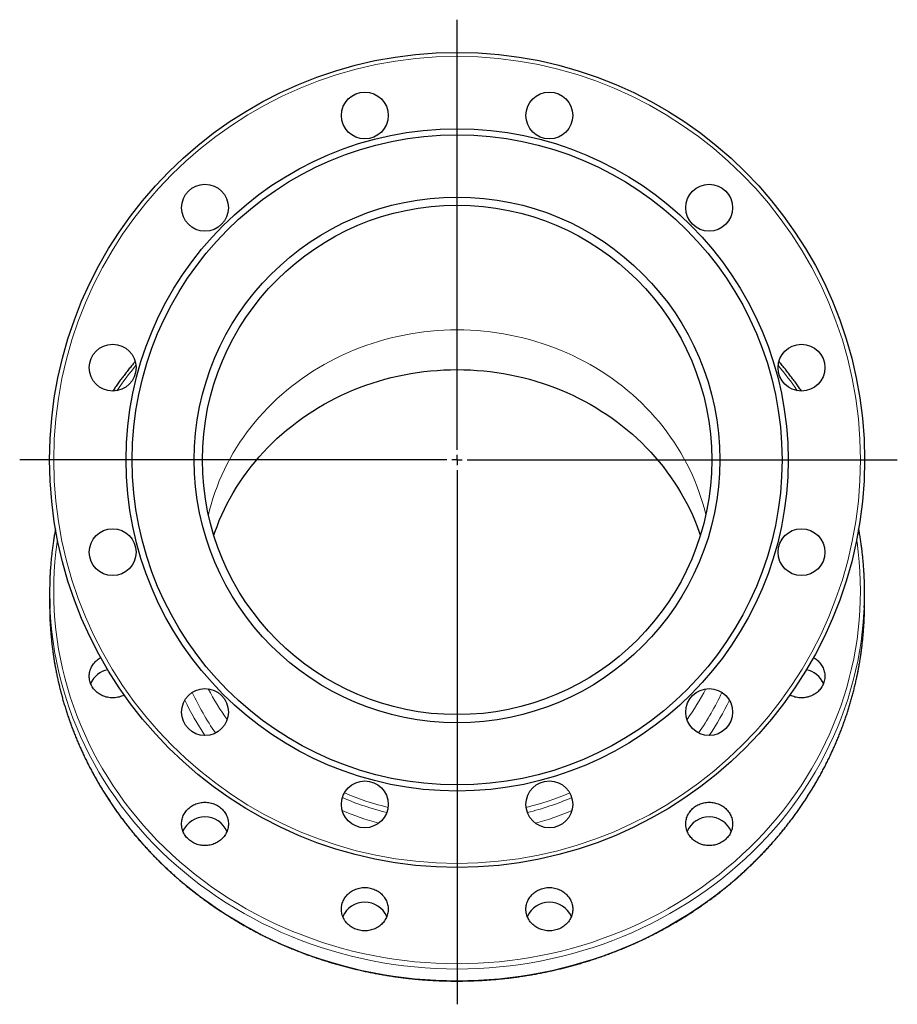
# Model space of a CAD drawing. Header units: millimetres. Extents: x 177 to 1250, y 83 to 1115.
# Tile 4 of 4: x 819 to 1250, y 632 to 1115. Entities that reach past the tile are written whole.
import ezdxf

# ---------------------------------------------------------------- set-up
doc = ezdxf.new("R2010")
doc.units = ezdxf.units.MM
doc.layers.add('FORMAT', color=7, linetype='Continuous')

# ---------------------------------------------------------------- blocks, each defined once
blk = doc.blocks.new('SW_CENTERMARKSYMBOL_0')
at = {"layer": 'FORMAT', "color": 0}
for p, q in [((0, 5), (0, 216.03)), ((-5, 0), (-214.68, 0)), ((0, 0), (-2.5, 0)), ((0, 0), (0, 2.5)), ((0, 0), (0, -2.5)), ((0, 0), (2.5, 0)), ((5, 0), (216.09, 0)), ((0, -5), (0, -267.14))]:
    blk.add_line(p, q, dxfattribs=at)

msp = doc.modelspace()

# ---------------------------------------------------------------- linework, layer by layer
at = {"color": 7, "linetype": 'Continuous', "lineweight": 25}
for p, q in [((834.11, 833.88), (834.11, 828.14)), ((1234.11, 828.14), (1234.11, 833.88))]:
    msp.add_line(p, q, dxfattribs=at)
at = {"color": 8, "linetype": 'Continuous', "lineweight": 18}
for p, q in [((919.67, 781.95), (920.33, 780.94)), ((1147.89, 780.94), (1148.54, 781.95))]:
    msp.add_line(p, q, dxfattribs=at)
at = {"color": 8, "linetype": 'Continuous', "lineweight": 18, "flags": 128}
for points in [[(912.03, 872.08), (912.56, 874.21), (913.36, 877.14), (914.25, 880.05), (915.22, 882.94), (916.28, 885.8), (917.41, 888.64), (918.62, 891.45), (919.91, 894.23), (921.28, 896.97), (922.73, 899.68), (924.25, 902.36), (925.85, 905), (927.53, 907.6), (929.27, 910.15), (931.09, 912.67), (932.98, 915.14), (934.94, 917.56), (936.96, 919.93), (939.05, 922.26), (941.21, 924.53), (943.43, 926.75), (945.72, 928.92), (948.06, 931.03), (950.46, 933.08), (952.92, 935.07), (955.44, 937), (958.01, 938.88), (960.63, 940.68), (963.3, 942.43), (966.03, 944.11), (968.79, 945.72), (971.61, 947.27), (974.46, 948.75), (977.36, 950.15), (980.29, 951.49), (983.26, 952.76), (986.27, 953.95), (989.31, 955.07), (992.38, 956.12), (995.48, 957.09), (998.6, 957.98), (1001.75, 958.81), (1004.92, 959.55), (1008.12, 960.22), (1011.33, 960.81), (1014.55, 961.32), (1017.79, 961.75), (1021.04, 962.11), (1024.3, 962.38), (1027.56, 962.58), (1030.83, 962.7), (1034.11, 962.74), (1037.38, 962.7), (1040.65, 962.58), (1043.91, 962.38), (1047.17, 962.11), (1050.42, 961.75), (1053.66, 961.32), (1056.89, 960.81), (1060.09, 960.22), (1063.29, 959.55), (1066.46, 958.81), (1069.61, 957.98), (1072.73, 957.09), (1075.83, 956.12), (1078.9, 955.07), (1081.94, 953.95), (1084.95, 952.76), (1087.92, 951.49), (1090.85, 950.15), (1093.75, 948.75), (1096.61, 947.27), (1099.42, 945.72), (1102.19, 944.11), (1104.91, 942.43), (1107.58, 940.68), (1110.2, 938.88), (1112.77, 937), (1115.29, 935.07), (1117.75, 933.08), (1120.15, 931.03), (1122.49, 928.92), (1124.78, 926.75), (1127, 924.53), (1129.16, 922.26), (1131.25, 919.93), (1133.27, 917.56), (1135.23, 915.14), (1137.12, 912.67), (1138.94, 910.15), (1140.69, 907.6), (1142.36, 905), (1143.96, 902.36), (1145.48, 899.68), (1146.93, 896.97), (1148.3, 894.23), (1149.59, 891.45), (1150.8, 888.64), (1151.94, 885.8), (1152.99, 882.94), (1153.96, 880.05), (1154.85, 877.14), (1155.65, 874.21), (1156.18, 872.08)], [(837.98, 859.76), (837.8, 858.53), (837.19, 853.77), (836.72, 849), (836.38, 844.22), (836.17, 839.44), (836.11, 834.65), (836.17, 829.86), (836.38, 825.08), (836.72, 820.3), (837.19, 815.53), (837.8, 810.77), (838.54, 806.03), (839.42, 801.31), (840.43, 796.62), (841.58, 791.95), (842.85, 787.3), (844.26, 782.7), (845.8, 778.12), (847.46, 773.59), (849.26, 769.09), (851.18, 764.65), (853.22, 760.25), (855.39, 755.9), (857.69, 751.6), (860.1, 747.36), (862.63, 743.19), (865.28, 739.07), (868.05, 735.02), (870.93, 731.04), (873.92, 727.13), (877.02, 723.29), (880.23, 719.53), (883.55, 715.85), (886.96, 712.25), (890.48, 708.73), (894.1, 705.3), (897.81, 701.96), (901.62, 698.71), (905.51, 695.55), (909.5, 692.49), (913.57, 689.52), (917.72, 686.66), (921.96, 683.89), (926.27, 681.23), (930.65, 678.68), (935.11, 676.23), (939.63, 673.89), (944.22, 671.66), (948.86, 669.54), (953.57, 667.54), (958.33, 665.65), (963.15, 663.87), (968.01, 662.21), (972.92, 660.68), (977.87, 659.26), (982.86, 657.96), (987.88, 656.78), (992.94, 655.72), (998.02, 654.79), (1003.13, 653.97), (1008.26, 653.29), (1013.41, 652.72), (1018.57, 652.29), (1023.74, 651.97), (1028.92, 651.78), (1034.11, 651.72), (1039.29, 651.78), (1044.47, 651.97), (1049.64, 652.29), (1054.8, 652.72), (1059.95, 653.29), (1065.08, 653.97), (1070.19, 654.79), (1075.27, 655.72), (1080.33, 656.78), (1085.35, 657.96), (1090.34, 659.26), (1095.29, 660.68), (1100.2, 662.21), (1105.06, 663.87), (1109.88, 665.65), (1114.64, 667.54), (1119.35, 669.54), (1124, 671.66), (1128.58, 673.89), (1133.11, 676.23), (1137.56, 678.68), (1141.94, 681.23), (1146.25, 683.89), (1150.49, 686.66), (1154.64, 689.52), (1158.71, 692.49), (1162.7, 695.55), (1166.59, 698.71), (1170.4, 701.96), (1174.11, 705.3), (1177.73, 708.73), (1181.25, 712.25), (1184.67, 715.85), (1187.98, 719.53), (1191.19, 723.29), (1194.29, 727.13), (1197.28, 731.04), (1200.16, 735.02), (1202.93, 739.07), (1205.58, 743.19), (1208.11, 747.36), (1210.52, 751.6), (1212.82, 755.9), (1214.99, 760.25), (1217.03, 764.65), (1218.95, 769.09), (1220.75, 773.59), (1222.41, 778.12), (1223.95, 782.7), (1225.36, 787.3), (1226.63, 791.95), (1227.78, 796.62), (1228.79, 801.31), (1229.67, 806.03), (1230.41, 810.77), (1231.02, 815.53), (1231.5, 820.3), (1231.83, 825.08), (1232.04, 829.86), (1232.11, 834.65), (1232.04, 839.44), (1231.83, 844.22), (1231.5, 849), (1231.02, 853.77), (1230.41, 858.53), (1230.23, 859.76)], [(1233.95, 826.53), (1233.83, 824.21), (1233.49, 819.39), (1233.01, 814.57), (1232.39, 809.77), (1231.64, 804.98), (1230.76, 800.21), (1229.74, 795.47), (1228.58, 790.75), (1227.29, 786.06), (1225.87, 781.41), (1224.32, 776.79), (1222.63, 772.21), (1220.82, 767.67), (1218.88, 763.17), (1216.81, 758.73), (1214.62, 754.34), (1212.31, 750), (1209.87, 745.72), (1207.31, 741.5), (1204.63, 737.34), (1201.84, 733.25), (1198.93, 729.23), (1195.91, 725.28), (1192.78, 721.4), (1189.53, 717.6), (1186.19, 713.88), (1182.73, 710.25), (1179.18, 706.69), (1175.53, 703.23), (1171.78, 699.85), (1167.93, 696.57), (1164, 693.38), (1159.97, 690.29), (1155.86, 687.29), (1151.66, 684.4), (1147.39, 681.61), (1143.03, 678.92), (1138.61, 676.34), (1134.11, 673.86), (1129.54, 671.5), (1124.9, 669.25), (1120.21, 667.11), (1115.45, 665.08), (1110.64, 663.17), (1105.78, 661.38), (1100.87, 659.71), (1095.91, 658.15), (1090.91, 656.72), (1085.87, 655.41), (1080.79, 654.21), (1075.69, 653.15), (1070.55, 652.2), (1065.39, 651.38), (1060.21, 650.69), (1055.01, 650.12), (1049.8, 649.68), (1044.57, 649.36), (1039.34, 649.17), (1034.11, 649.11), (1028.87, 649.17), (1023.64, 649.36), (1018.41, 649.68), (1013.2, 650.12), (1008, 650.69), (1002.82, 651.38), (997.66, 652.2), (992.52, 653.15), (987.42, 654.21), (982.34, 655.41), (977.3, 656.72), (972.3, 658.15), (967.34, 659.71), (962.43, 661.38), (957.57, 663.17), (952.76, 665.08), (948, 667.11), (943.31, 669.25), (938.67, 671.5), (934.11, 673.86), (929.61, 676.34), (925.18, 678.92), (920.82, 681.61), (916.55, 684.4), (912.35, 687.29), (908.24, 690.29), (904.22, 693.38), (900.28, 696.57), (896.43, 699.85), (892.68, 703.23), (889.03, 706.69), (885.48, 710.25), (882.02, 713.88), (878.68, 717.6), (875.43, 721.4), (872.3, 725.28), (869.28, 729.23), (866.37, 733.25), (863.58, 737.34), (860.9, 741.5), (858.34, 745.72), (855.9, 750), (853.59, 754.34), (851.4, 758.73), (849.33, 763.17), (847.39, 767.67), (845.58, 772.21), (843.89, 776.79), (842.34, 781.41), (840.92, 786.06), (839.63, 790.75), (838.48, 795.47), (837.45, 800.21), (836.57, 804.98), (835.82, 809.77), (835.2, 814.57), (834.72, 819.39), (834.38, 824.21), (834.29, 826.05)], [(834.27, 820.55), (834.38, 818.47), (834.72, 813.65), (835.2, 808.83), (835.82, 804.03), (836.57, 799.24), (837.45, 794.47), (838.48, 789.73), (839.63, 785.01), (840.92, 780.32), (842.34, 775.67), (843.89, 771.05), (845.58, 766.47), (847.39, 761.93), (849.33, 757.43), (851.4, 752.99), (853.59, 748.6), (855.9, 744.26), (858.34, 739.98), (860.9, 735.76), (863.58, 731.6), (866.37, 727.51), (869.28, 723.49), (872.3, 719.54), (875.43, 715.66), (878.68, 711.86), (882.02, 708.14), (885.48, 704.51), (889.03, 700.95), (892.68, 697.49), (896.43, 694.11), (900.28, 690.83), (904.22, 687.64), (908.24, 684.55), (912.35, 681.55), (916.55, 678.66), (920.82, 675.87), (925.18, 673.18), (929.61, 670.6), (934.11, 668.12), (938.67, 665.76), (943.31, 663.51), (948, 661.37), (952.76, 659.34), (957.57, 657.43), (962.43, 655.64), (967.34, 653.97), (972.3, 652.41), (977.3, 650.98), (982.34, 649.66), (987.42, 648.47), (992.52, 647.41), (997.66, 646.46), (1002.82, 645.64), (1008, 644.95), (1013.2, 644.38), (1018.41, 643.94), (1023.64, 643.62), (1028.87, 643.43), (1034.11, 643.37)], [(1034.11, 643.37), (1039.34, 643.43), (1044.57, 643.62), (1049.8, 643.94), (1055.01, 644.38), (1060.21, 644.95), (1065.39, 645.64), (1070.55, 646.46), (1075.69, 647.41), (1080.79, 648.47), (1085.87, 649.66), (1090.91, 650.98), (1095.91, 652.41), (1100.87, 653.97), (1105.78, 655.64), (1110.64, 657.43), (1115.45, 659.34), (1120.21, 661.37), (1124.9, 663.51), (1129.54, 665.76), (1134.11, 668.12), (1138.61, 670.6), (1143.03, 673.18), (1147.39, 675.87), (1151.66, 678.66), (1155.86, 681.55), (1159.97, 684.55), (1164, 687.64), (1167.93, 690.83), (1171.78, 694.11), (1175.53, 697.49), (1179.18, 700.95), (1182.73, 704.51), (1186.19, 708.14), (1189.53, 711.86), (1192.78, 715.66), (1195.91, 719.54), (1198.93, 723.49), (1201.84, 727.51), (1204.63, 731.6), (1207.31, 735.76), (1209.87, 739.98), (1212.31, 744.26), (1214.62, 748.6), (1216.81, 752.99), (1218.88, 757.43), (1220.82, 761.93), (1222.63, 766.47), (1224.32, 771.05), (1225.87, 775.67), (1227.29, 780.32), (1228.58, 785.01), (1229.74, 789.73), (1230.76, 794.47), (1231.64, 799.24), (1232.39, 804.03), (1233.01, 808.83), (1233.49, 813.65), (1233.83, 818.47), (1233.95, 820.81)]]:
    msp.add_lwpolyline(points, dxfattribs=at)
at = {"color": 7, "linetype": 'Continuous', "lineweight": 25, "flags": 128}
for points in [[(914.71, 861.94), (915.22, 863.45), (916.28, 866.31), (917.41, 869.15), (918.62, 871.96), (919.91, 874.73), (921.28, 877.48), (922.73, 880.19), (924.25, 882.87), (925.85, 885.5), (927.53, 888.1), (929.27, 890.66), (931.09, 893.17), (932.98, 895.64), (934.94, 898.06), (936.96, 900.44), (939.05, 902.76), (941.21, 905.04), (943.43, 907.26), (945.72, 909.42), (948.06, 911.53), (950.46, 913.58), (952.92, 915.58), (955.44, 917.51), (958.01, 919.38), (960.63, 921.19), (963.3, 922.94), (966.03, 924.62), (968.79, 926.23), (971.61, 927.77), (974.46, 929.25), (977.36, 930.66), (980.29, 932), (983.26, 933.26), (986.27, 934.46), (989.31, 935.58), (992.38, 936.62), (995.48, 937.59), (998.6, 938.49), (1001.75, 939.31), (1004.92, 940.06), (1008.12, 940.72), (1011.33, 941.31), (1014.55, 941.83), (1017.79, 942.26), (1021.04, 942.61), (1024.3, 942.89), (1027.56, 943.09), (1030.83, 943.21), (1034.11, 943.25), (1037.38, 943.21), (1040.65, 943.09), (1043.91, 942.89), (1047.17, 942.61), (1050.42, 942.26), (1053.66, 941.83), (1056.89, 941.31), (1060.09, 940.72), (1063.29, 940.06), (1066.46, 939.31), (1069.61, 938.49), (1072.73, 937.59), (1075.83, 936.62), (1078.9, 935.58), (1081.94, 934.46), (1084.95, 933.26), (1087.92, 932), (1090.85, 930.66), (1093.75, 929.25), (1096.61, 927.77), (1099.42, 926.23), (1102.19, 924.62), (1104.91, 922.94), (1107.58, 921.19), (1110.2, 919.38), (1112.77, 917.51), (1115.29, 915.58), (1117.75, 913.58), (1120.15, 911.53), (1122.49, 909.42), (1124.78, 907.26), (1127, 905.04), (1129.16, 902.76), (1131.25, 900.44), (1133.27, 898.06), (1135.23, 895.64), (1137.12, 893.17), (1138.94, 890.66), (1140.69, 888.1), (1142.36, 885.5), (1143.96, 882.87), (1145.48, 880.19), (1146.93, 877.48), (1148.3, 874.73), (1149.59, 871.96), (1150.8, 869.15), (1151.94, 866.31), (1152.99, 863.45), (1153.5, 861.94)], [(834.11, 828.14), (834.17, 823.31), (834.27, 820.55)], [(1233.95, 820.81), (1234.04, 823.31), (1234.11, 828.14)], [(870.74, 783.56), (870.63, 783.51), (870.06, 783.23), (869.47, 782.99), (868.87, 782.78), (868.25, 782.6), (867.63, 782.45), (866.99, 782.33), (866.36, 782.25), (865.71, 782.2), (865.07, 782.18), (864.42, 782.2), (863.78, 782.25), (863.14, 782.33), (862.51, 782.45), (861.89, 782.6), (861.27, 782.78), (860.67, 782.99), (860.08, 783.23), (859.51, 783.51), (858.95, 783.81), (858.41, 784.14), (857.9, 784.5), (857.41, 784.88), (856.94, 785.29), (856.49, 785.73), (856.08, 786.18), (855.69, 786.66), (855.33, 787.15), (855, 787.67), (854.71, 788.19), (854.44, 788.74), (854.21, 789.3), (854.02, 789.86), (853.86, 790.44), (853.73, 791.02), (853.64, 791.62), (853.59, 792.21), (853.57, 792.8), (853.59, 793.4), (853.64, 793.99), (853.73, 794.58), (853.86, 795.17), (854.02, 795.75), (854.21, 796.31), (854.44, 796.87), (854.71, 797.41), (855, 797.94), (855.33, 798.46), (855.69, 798.95), (856.08, 799.43), (856.49, 799.88), (856.94, 800.32), (857.41, 800.73), (857.9, 801.11), (858.41, 801.47), (858.95, 801.8), (859.2, 801.94)], [(1209.01, 801.94), (1209.26, 801.8), (1209.8, 801.47), (1210.31, 801.11), (1210.81, 800.73), (1211.27, 800.32), (1211.72, 799.88), (1212.13, 799.43), (1212.52, 798.95), (1212.88, 798.46), (1213.21, 797.94), (1213.5, 797.41), (1213.77, 796.87), (1214, 796.31), (1214.19, 795.75), (1214.35, 795.17), (1214.48, 794.58), (1214.57, 793.99), (1214.62, 793.4), (1214.64, 792.8), (1214.62, 792.21), (1214.57, 791.62), (1214.48, 791.02), (1214.35, 790.44), (1214.19, 789.86), (1214, 789.3), (1213.77, 788.74), (1213.5, 788.19), (1213.21, 787.67), (1212.88, 787.15), (1212.52, 786.66), (1212.13, 786.18), (1211.72, 785.73), (1211.27, 785.29), (1210.81, 784.88), (1210.31, 784.5), (1209.8, 784.14), (1209.26, 783.81), (1208.71, 783.51), (1208.13, 783.23), (1207.54, 782.99), (1206.94, 782.78), (1206.33, 782.6), (1205.7, 782.45), (1205.07, 782.33), (1204.43, 782.25), (1203.79, 782.2), (1203.14, 782.18), (1202.5, 782.2), (1201.86, 782.25), (1201.22, 782.33), (1200.58, 782.45), (1199.96, 782.6), (1199.34, 782.78), (1198.74, 782.99), (1198.15, 783.23), (1197.58, 783.51), (1197.47, 783.56)], [(910.36, 730.95), (911.01, 730.93), (911.65, 730.88), (912.29, 730.8), (912.92, 730.68), (913.55, 730.54), (914.16, 730.35), (914.76, 730.14), (915.35, 729.9), (915.92, 729.62), (916.48, 729.32), (917.02, 728.99), (917.53, 728.63), (918.02, 728.25), (918.49, 727.84), (918.94, 727.41), (919.35, 726.95), (919.74, 726.47), (920.1, 725.98), (920.43, 725.47), (920.72, 724.94), (920.99, 724.39), (921.22, 723.84), (921.41, 723.27), (921.57, 722.69), (921.7, 722.11), (921.79, 721.52), (921.84, 720.92), (921.86, 720.33), (921.84, 719.73), (921.79, 719.14), (921.7, 718.55), (921.57, 717.96), (921.41, 717.38), (921.22, 716.82), (920.99, 716.26), (920.72, 715.72), (920.43, 715.19), (920.1, 714.67), (919.74, 714.18), (919.35, 713.7), (918.94, 713.25), (918.49, 712.81), (918.02, 712.4), (917.53, 712.02), (917.02, 711.66), (916.48, 711.33), (915.92, 711.03), (915.35, 710.75), (914.76, 710.51), (914.16, 710.3), (913.55, 710.12), (912.92, 709.97), (912.29, 709.85), (911.65, 709.77), (911.01, 709.72), (910.36, 709.7), (909.72, 709.72), (909.07, 709.77), (908.44, 709.85), (907.8, 709.97), (907.18, 710.12), (906.56, 710.3), (905.96, 710.51), (905.37, 710.75), (904.8, 711.03), (904.24, 711.33), (903.71, 711.66), (903.19, 712.02), (902.7, 712.4), (902.23, 712.81), (901.79, 713.25), (901.37, 713.7), (900.98, 714.18), (900.62, 714.67), (900.3, 715.19), (900, 715.72), (899.74, 716.26), (899.51, 716.82), (899.31, 717.38), (899.15, 717.96), (899.02, 718.55), (898.93, 719.14), (898.88, 719.73), (898.86, 720.33), (898.88, 720.92), (898.93, 721.52), (899.02, 722.11), (899.15, 722.69), (899.31, 723.27), (899.51, 723.84), (899.74, 724.39), (900, 724.94), (900.3, 725.47), (900.62, 725.98), (900.98, 726.47), (901.37, 726.95), (901.79, 727.41), (902.23, 727.84), (902.7, 728.25), (903.19, 728.63), (903.71, 728.99), (904.24, 729.32), (904.8, 729.62), (905.37, 729.9), (905.96, 730.14), (906.56, 730.35), (907.18, 730.54), (907.8, 730.68), (908.44, 730.8), (909.07, 730.88), (909.72, 730.93), (910.36, 730.95)], [(1157.85, 730.95), (1158.49, 730.93), (1159.14, 730.88), (1159.78, 730.8), (1160.41, 730.68), (1161.03, 730.54), (1161.65, 730.35), (1162.25, 730.14), (1162.84, 729.9), (1163.41, 729.62), (1163.97, 729.32), (1164.5, 728.99), (1165.02, 728.63), (1165.51, 728.25), (1165.98, 727.84), (1166.42, 727.41), (1166.84, 726.95), (1167.23, 726.47), (1167.59, 725.98), (1167.91, 725.47), (1168.21, 724.94), (1168.47, 724.39), (1168.7, 723.84), (1168.9, 723.27), (1169.06, 722.69), (1169.19, 722.11), (1169.28, 721.52), (1169.33, 720.92), (1169.35, 720.33), (1169.33, 719.73), (1169.28, 719.14), (1169.19, 718.55), (1169.06, 717.96), (1168.9, 717.38), (1168.7, 716.82), (1168.47, 716.26), (1168.21, 715.72), (1167.91, 715.19), (1167.59, 714.67), (1167.23, 714.18), (1166.84, 713.7), (1166.42, 713.25), (1165.98, 712.81), (1165.51, 712.4), (1165.02, 712.02), (1164.5, 711.66), (1163.97, 711.33), (1163.41, 711.03), (1162.84, 710.75), (1162.25, 710.51), (1161.65, 710.3), (1161.03, 710.12), (1160.41, 709.97), (1159.78, 709.85), (1159.14, 709.77), (1158.49, 709.72), (1157.85, 709.7), (1157.2, 709.72), (1156.56, 709.77), (1155.92, 709.85), (1155.29, 709.97), (1154.67, 710.12), (1154.05, 710.3), (1153.45, 710.51), (1152.86, 710.75), (1152.29, 711.03), (1151.73, 711.33), (1151.19, 711.66), (1150.68, 712.02), (1150.19, 712.4), (1149.72, 712.81), (1149.27, 713.25), (1148.86, 713.7), (1148.47, 714.18), (1148.11, 714.67), (1147.78, 715.19), (1147.49, 715.72), (1147.22, 716.26), (1146.99, 716.82), (1146.8, 717.38), (1146.64, 717.96), (1146.51, 718.55), (1146.42, 719.14), (1146.37, 719.73), (1146.35, 720.33), (1146.37, 720.92), (1146.42, 721.52), (1146.51, 722.11), (1146.64, 722.69), (1146.8, 723.27), (1146.99, 723.84), (1147.22, 724.39), (1147.49, 724.94), (1147.78, 725.47), (1148.11, 725.98), (1148.47, 726.47), (1148.86, 726.95), (1149.27, 727.41), (1149.72, 727.84), (1150.19, 728.25), (1150.68, 728.63), (1151.19, 728.99), (1151.73, 729.32), (1152.29, 729.62), (1152.86, 729.9), (1153.45, 730.14), (1154.05, 730.35), (1154.67, 730.54), (1155.29, 730.68), (1155.92, 730.8), (1156.56, 730.88), (1157.2, 730.93), (1157.85, 730.95)], [(988.81, 689.11), (989.46, 689.09), (990.1, 689.04), (990.74, 688.95), (991.37, 688.84), (992, 688.69), (992.61, 688.51), (993.21, 688.3), (993.8, 688.05), (994.38, 687.78), (994.93, 687.48), (995.47, 687.15), (995.98, 686.79), (996.48, 686.4), (996.94, 685.99), (997.39, 685.56), (997.8, 685.1), (998.19, 684.63), (998.55, 684.13), (998.88, 683.62), (999.17, 683.09), (999.44, 682.55), (999.67, 681.99), (999.86, 681.42), (1000.02, 680.84), (1000.15, 680.26), (1000.24, 679.67), (1000.29, 679.08), (1000.31, 678.48), (1000.29, 677.88), (1000.24, 677.29), (1000.15, 676.7), (1000.02, 676.12), (999.86, 675.54), (999.67, 674.97), (999.44, 674.41), (999.17, 673.87), (998.88, 673.34), (998.55, 672.83), (998.19, 672.33), (997.8, 671.86), (997.39, 671.4), (996.94, 670.97), (996.48, 670.56), (995.98, 670.17), (995.47, 669.82), (994.93, 669.48), (994.38, 669.18), (993.8, 668.91), (993.21, 668.66), (992.61, 668.45), (992, 668.27), (991.37, 668.12), (990.74, 668.01), (990.1, 667.92), (989.46, 667.87), (988.81, 667.86), (988.17, 667.87), (987.52, 667.92), (986.89, 668.01), (986.25, 668.12), (985.63, 668.27), (985.01, 668.45), (984.41, 668.66), (983.82, 668.91), (983.25, 669.18), (982.69, 669.48), (982.16, 669.82), (981.64, 670.17), (981.15, 670.56), (980.68, 670.97), (980.24, 671.4), (979.82, 671.86), (979.43, 672.33), (979.07, 672.83), (978.75, 673.34), (978.45, 673.87), (978.19, 674.41), (977.96, 674.97), (977.76, 675.54), (977.6, 676.12), (977.47, 676.7), (977.38, 677.29), (977.33, 677.88), (977.31, 678.48), (977.33, 679.08), (977.38, 679.67), (977.47, 680.26), (977.6, 680.84), (977.76, 681.42), (977.96, 681.99), (978.19, 682.55), (978.45, 683.09), (978.75, 683.62), (979.07, 684.13), (979.43, 684.63), (979.82, 685.1), (980.24, 685.56), (980.68, 685.99), (981.15, 686.4), (981.64, 686.79), (982.16, 687.15), (982.69, 687.48), (983.25, 687.78), (983.82, 688.05), (984.41, 688.3), (985.01, 688.51), (985.63, 688.69), (986.25, 688.84), (986.89, 688.95), (987.52, 689.04), (988.17, 689.09), (988.81, 689.11)], [(1079.4, 689.11), (1080.04, 689.09), (1080.69, 689.04), (1081.33, 688.95), (1081.96, 688.84), (1082.58, 688.69), (1083.2, 688.51), (1083.8, 688.3), (1084.39, 688.05), (1084.96, 687.78), (1085.52, 687.48), (1086.05, 687.15), (1086.57, 686.79), (1087.06, 686.4), (1087.53, 685.99), (1087.97, 685.56), (1088.39, 685.1), (1088.78, 684.63), (1089.14, 684.13), (1089.46, 683.62), (1089.76, 683.09), (1090.02, 682.55), (1090.25, 681.99), (1090.45, 681.42), (1090.61, 680.84), (1090.74, 680.26), (1090.83, 679.67), (1090.88, 679.08), (1090.9, 678.48), (1090.88, 677.88), (1090.83, 677.29), (1090.74, 676.7), (1090.61, 676.12), (1090.45, 675.54), (1090.25, 674.97), (1090.02, 674.41), (1089.76, 673.87), (1089.46, 673.34), (1089.14, 672.83), (1088.78, 672.33), (1088.39, 671.86), (1087.97, 671.4), (1087.53, 670.97), (1087.06, 670.56), (1086.57, 670.17), (1086.05, 669.82), (1085.52, 669.48), (1084.96, 669.18), (1084.39, 668.91), (1083.8, 668.66), (1083.2, 668.45), (1082.58, 668.27), (1081.96, 668.12), (1081.33, 668.01), (1080.69, 667.92), (1080.04, 667.87), (1079.4, 667.86), (1078.75, 667.87), (1078.11, 667.92), (1077.47, 668.01), (1076.84, 668.12), (1076.22, 668.27), (1075.6, 668.45), (1075, 668.66), (1074.41, 668.91), (1073.84, 669.18), (1073.28, 669.48), (1072.74, 669.82), (1072.23, 670.17), (1071.74, 670.56), (1071.27, 670.97), (1070.82, 671.4), (1070.41, 671.86), (1070.02, 672.33), (1069.66, 672.83), (1069.33, 673.34), (1069.04, 673.87), (1068.77, 674.41), (1068.54, 674.97), (1068.35, 675.54), (1068.19, 676.12), (1068.06, 676.7), (1067.97, 677.29), (1067.92, 677.88), (1067.9, 678.48), (1067.92, 679.08), (1067.97, 679.67), (1068.06, 680.26), (1068.19, 680.84), (1068.35, 681.42), (1068.54, 681.99), (1068.77, 682.55), (1069.04, 683.09), (1069.33, 683.62), (1069.66, 684.13), (1070.02, 684.63), (1070.41, 685.1), (1070.82, 685.56), (1071.27, 685.99), (1071.74, 686.4), (1072.23, 686.79), (1072.74, 687.15), (1073.28, 687.48), (1073.84, 687.78), (1074.41, 688.05), (1075, 688.3), (1075.6, 688.51), (1076.22, 688.69), (1076.84, 688.84), (1077.47, 688.95), (1078.11, 689.04), (1078.75, 689.09), (1079.4, 689.11)]]:
    msp.add_lwpolyline(points, dxfattribs=at)
at = {"color": 7, "linetype": 'Continuous', "lineweight": 25}
for centre, radius in [((1034.11, 898.94), 200), ((988.81, 1067.98), 11.5), ((1079.4, 1067.98), 11.5), ((1034.11, 898.94), 162.5), ((1034.11, 898.94), 159.5), ((910.36, 1022.68), 11.5), ((1157.85, 1022.68), 11.5), ((1034.11, 898.94), 129), ((1034.11, 898.94), 125), ((865.07, 944.23), 11.5), ((1203.14, 944.23), 11.5), ((865.07, 853.65), 11.5), ((1203.14, 853.65), 11.5), ((910.36, 775.2), 11.5), ((1157.85, 775.2), 11.5), ((988.81, 729.9), 11.5), ((1079.4, 729.9), 11.5)]:
    msp.add_circle(centre, radius, dxfattribs=at)
at = {"color": 8, "linetype": 'Continuous', "lineweight": 18}
msp.add_circle((1034.11, 898.94), 198, dxfattribs=at)
for centre, radius, start, end in [((1018.03, 828.85), 183.33, 140.5279, 145.4135), ((1050.18, 828.85), 183.33, 34.5865, 39.4721), ((1019.96, 838.08), 127.46, 204.675, 215.0147), ((1021.14, 843.12), 122.91, 207.3893, 215.6414), ((1047.08, 843.12), 122.91, 324.3586, 332.6107), ((1048.45, 837.97), 127.23, 324.976, 335.3342), ((1019.22, 836.9), 131.22, 205.1837, 213.9049), ((1048.79, 837.01), 131.46, 326.1028, 334.8086), ((1033.38, 864.83), 140.37, 247.1082, 256.3356), ((1034.83, 864.83), 140.37, 283.6644, 292.8918), ((1033.35, 862.06), 140.28, 246.6752, 256.0752), ((1034.92, 861.89), 140.11, 283.9189, 293.3307), ((1033.24, 858.05), 142.46, 247.0668, 254.6943), ((1034.98, 858.05), 142.46, 285.3057, 292.9332)]:
    msp.add_arc(centre, radius, start, end, dxfattribs=at)
at = {"color": 7, "linetype": 'Continuous', "lineweight": 25}
for centre, radius, start, end in [((1004.83, 833.88), 170.73, 177.4598, 182.6288), ((1063.38, 833.88), 170.73, 357.5324, 2.4747), ((864.65, 784.85), 11.25, 100.1151, 157.4173), ((1203.53, 784.81), 11.29, 22.6986, 79.7691), ((910.36, 711.94), 11.8, 23.7148, 156.2852), ((1157.85, 711.94), 11.8, 23.7148, 156.2852), ((988.81, 670.1), 11.8, 23.7148, 156.2852), ((1079.4, 670.1), 11.8, 23.7148, 156.2852)]:
    msp.add_arc(centre, radius, start, end, dxfattribs=at)
for points, knots in [([(876.14, 947.3), (875.8, 946.89), (874.94, 945.87), (873.59, 944.21), (872.09, 942.33), (870.62, 940.42), (869.17, 938.5), (867.75, 936.56), (866.39, 934.64), (865.51, 933.36), (865.08, 932.74)], [0, 0, 0, 0, 0.086373, 0.2180329, 0.3496907, 0.4813465, 0.6130001, 0.7446517, 0.8763011, 1, 1, 1, 1]), ([(1203.13, 932.74), (1203.12, 932.75), (1202.67, 933.43), (1201.74, 934.75), (1200.35, 936.71), (1198.93, 938.65), (1197.48, 940.57), (1196, 942.47), (1194.5, 944.36), (1193.19, 945.97), (1192.37, 946.95), (1192.07, 947.31)], [0, 0, 0, 0, 0.002408, 0.13394, 0.265474, 0.39701, 0.528548, 0.660089, 0.791631, 0.923175, 1, 1, 1, 1]), ([(836.99, 865.18), (836.86, 864.44), (836.58, 862.93), (836.21, 860.65), (835.85, 858.33), (835.54, 856), (835.25, 853.68), (834.99, 851.34), (834.77, 849.01), (834.58, 846.68), (834.42, 844.34), (834.32, 842.6), (834.28, 841.64), (834.28, 841.46)], [0, 0, 0, 0, 0.09418, 0.19234, 0.2905, 0.388658, 0.486817, 0.584974, 0.683132, 0.781288, 0.879445, 0.977601, 1, 1, 1, 1]), ([(1233.94, 841.27), (1233.93, 841.57), (1233.89, 842.66), (1233.78, 844.52), (1233.62, 846.86), (1233.42, 849.2), (1233.2, 851.53), (1232.94, 853.86), (1232.65, 856.19), (1232.33, 858.51), (1231.98, 860.83), (1231.61, 863.05), (1231.35, 864.49), (1231.22, 865.17)], [0, 0, 0, 0, 0.0380994, 0.1355112, 0.232923, 0.3303352, 0.4277476, 0.5251603, 0.6225735, 0.7199871, 0.8174013, 0.914816, 1, 1, 1, 1]), ([(834.28, 820.54), (834.29, 820.31), (834.33, 819.3), (834.43, 817.51), (834.59, 815.17), (834.79, 812.83), (835.01, 810.5), (835.27, 808.17), (835.56, 805.84), (835.88, 803.52), (836.23, 801.2), (836.62, 798.88), (837.04, 796.57), (837.48, 794.27), (837.96, 791.97), (838.48, 789.67), (839.02, 787.39), (839.59, 785.1), (840.2, 782.83), (840.83, 780.56), (841.5, 778.3), (842.2, 776.05), (842.93, 773.81), (843.69, 771.57), (844.48, 769.35), (845.3, 767.13), (846.15, 764.92), (847.03, 762.73), (847.94, 760.54), (848.88, 758.37), (849.85, 756.2), (850.85, 754.05), (851.88, 751.91), (852.94, 749.78), (854.03, 747.67), (855.15, 745.57), (856.29, 743.48), (857.47, 741.4), (858.67, 739.34), (859.9, 737.29), (861.16, 735.26), (862.44, 733.24), (863.76, 731.24), (865.1, 729.25), (866.47, 727.28), (867.86, 725.32), (869.29, 723.38), (870.73, 721.46), (872.21, 719.56), (873.71, 717.67), (875.24, 715.8), (876.79, 713.95), (878.36, 712.11), (879.97, 710.3), (881.59, 708.5), (883.24, 706.73), (884.92, 704.97), (886.62, 703.23), (888.34, 701.51), (890.09, 699.82), (891.86, 698.14), (893.65, 696.48), (895.47, 694.85), (897.3, 693.24), (899.16, 691.64), (901.04, 690.07), (902.95, 688.53), (904.87, 687), (906.81, 685.5), (908.78, 684.02), (910.76, 682.56), (912.77, 681.13), (914.79, 679.72), (916.83, 678.33), (918.9, 676.97), (920.98, 675.64), (923.08, 674.32), (925.19, 673.03), (927.33, 671.77), (929.48, 670.53), (931.65, 669.32), (933.83, 668.13), (936.03, 666.97), (938.25, 665.84), (940.48, 664.73), (942.72, 663.64), (944.99, 662.58), (947.26, 661.55), (949.55, 660.55), (951.85, 659.57), (954.17, 658.62), (956.5, 657.7), (958.84, 656.81), (961.19, 655.94), (963.56, 655.1), (965.94, 654.28), (968.32, 653.5), (970.72, 652.74), (973.13, 652.01), (975.55, 651.31), (977.98, 650.64), (980.41, 650), (982.86, 649.39), (985.31, 648.8), (987.77, 648.24), (990.24, 647.71), (992.72, 647.21), (995.2, 646.74), (997.69, 646.3), (1000.18, 645.89), (1002.68, 645.51), (1005.19, 645.15), (1007.7, 644.83), (1010.21, 644.54), (1012.73, 644.27), (1015.25, 644.04), (1017.77, 643.83), (1020.3, 643.65), (1022.83, 643.51), (1025.36, 643.39), (1027.89, 643.3), (1030.42, 643.24), (1032.5, 643.22), (1033.72, 643.22), (1034.11, 643.22)], [0, 0, 0, 0, 0.0024584, 0.0107346, 0.0190108, 0.027287, 0.0355633, 0.0438395, 0.0521158, 0.0603922, 0.0686686, 0.076945, 0.0852215, 0.093498, 0.1017746, 0.1100513, 0.1183281, 0.1266049, 0.1348818, 0.1431588, 0.1514359, 0.159713, 0.1679903, 0.1762676, 0.1845451, 0.1928227, 0.2011003, 0.2093781, 0.217656, 0.225934, 0.2342121, 0.2424903, 0.2507687, 0.2590472, 0.2673258, 0.2756045, 0.2838834, 0.2921624, 0.3004415, 0.3087207, 0.3170001, 0.3252796, 0.3335592, 0.341839, 0.3501189, 0.3583989, 0.3666791, 0.3749594, 0.3832398, 0.3915204, 0.3998011, 0.4080819, 0.4163629, 0.4246439, 0.4329251, 0.4412065, 0.4494879, 0.4577695, 0.4660512, 0.474333, 0.482615, 0.490897, 0.4991792, 0.5074615, 0.5157439, 0.5240264, 0.532309, 0.5405917, 0.5488746, 0.5571575, 0.5654405, 0.5737237, 0.5820069, 0.5902902, 0.5985737, 0.6068572, 0.6151408, 0.6234245, 0.6317082, 0.6399921, 0.648276, 0.6565601, 0.6648442, 0.6731283, 0.6814126, 0.6896969, 0.6979813, 0.7062657, 0.7145502, 0.7228348, 0.7311194, 0.7394041, 0.7476889, 0.7559737, 0.7642585, 0.7725434, 0.7808284, 0.7891134, 0.7973984, 0.8056835, 0.8139686, 0.8222538, 0.830539, 0.8388243, 0.8471096, 0.8553949, 0.8636802, 0.8719656, 0.880251, 0.8885364, 0.8968219, 0.9051073, 0.9133928, 0.9216783, 0.9299639, 0.9382494, 0.946535, 0.9548206, 0.9631062, 0.9713918, 0.9796774, 0.987963, 0.9962486, 1, 1, 1, 1]), ([(1034.11, 643.22), (1034.55, 643.22), (1035.84, 643.22), (1037.98, 643.25), (1040.51, 643.31), (1043.04, 643.4), (1045.57, 643.52), (1048.1, 643.66), (1050.63, 643.84), (1053.15, 644.05), (1055.67, 644.29), (1058.19, 644.56), (1060.71, 644.85), (1063.21, 645.18), (1065.72, 645.54), (1068.22, 645.92), (1070.71, 646.34), (1073.2, 646.78), (1075.68, 647.25), (1078.16, 647.75), (1080.63, 648.28), (1083.09, 648.84), (1085.54, 649.43), (1087.98, 650.05), (1090.42, 650.69), (1092.85, 651.37), (1095.26, 652.07), (1097.67, 652.8), (1100.07, 653.56), (1102.46, 654.35), (1104.83, 655.16), (1107.2, 656), (1109.55, 656.87), (1111.89, 657.77), (1114.22, 658.69), (1116.53, 659.65), (1118.84, 660.63), (1121.12, 661.63), (1123.4, 662.66), (1125.66, 663.72), (1127.9, 664.81), (1130.13, 665.92), (1132.35, 667.06), (1134.55, 668.22), (1136.73, 669.41), (1138.9, 670.63), (1141.05, 671.87), (1143.18, 673.13), (1145.3, 674.42), (1147.39, 675.74), (1149.47, 677.08), (1151.53, 678.44), (1153.58, 679.83), (1155.6, 681.24), (1157.6, 682.67), (1159.58, 684.13), (1161.55, 685.61), (1163.49, 687.12), (1165.41, 688.65), (1167.31, 690.19), (1169.19, 691.77), (1171.05, 693.36), (1172.89, 694.97), (1174.7, 696.61), (1176.49, 698.27), (1178.26, 699.95), (1180, 701.65), (1181.72, 703.36), (1183.42, 705.1), (1185.1, 706.86), (1186.75, 708.64), (1188.37, 710.44), (1189.97, 712.25), (1191.55, 714.09), (1193.1, 715.94), (1194.62, 717.81), (1196.12, 719.7), (1197.59, 721.61), (1199.04, 723.53), (1200.46, 725.47), (1201.85, 727.43), (1203.22, 729.4), (1204.56, 731.39), (1205.87, 733.4), (1207.15, 735.42), (1208.41, 737.45), (1209.64, 739.5), (1210.84, 741.56), (1212.01, 743.64), (1213.15, 745.73), (1214.27, 747.83), (1215.35, 749.95), (1216.41, 752.08), (1217.44, 754.22), (1218.44, 756.37), (1219.4, 758.54), (1220.34, 760.71), (1221.25, 762.9), (1222.13, 765.1), (1222.98, 767.31), (1223.8, 769.52), (1224.58, 771.75), (1225.34, 773.98), (1226.07, 776.23), (1226.76, 778.48), (1227.43, 780.74), (1228.06, 783.01), (1228.67, 785.28), (1229.24, 787.57), (1229.78, 789.86), (1230.29, 792.15), (1230.76, 794.45), (1231.21, 796.76), (1231.62, 799.07), (1232.01, 801.38), (1232.36, 803.7), (1232.68, 806.03), (1232.96, 808.35), (1233.22, 810.68), (1233.44, 813.02), (1233.63, 815.35), (1233.79, 817.69), (1233.89, 819.51), (1233.93, 820.54), (1233.94, 820.79)], [0, 0, 0, 0, 0.004374, 0.012652, 0.02093, 0.029209, 0.037487, 0.045765, 0.054043, 0.062321, 0.070599, 0.078878, 0.087156, 0.095434, 0.103712, 0.11199, 0.120268, 0.128546, 0.136824, 0.145102, 0.15338, 0.161658, 0.169936, 0.178214, 0.186492, 0.19477, 0.203048, 0.211325, 0.219603, 0.227881, 0.236158, 0.244436, 0.252713, 0.260991, 0.269268, 0.277546, 0.285823, 0.294101, 0.302378, 0.310655, 0.318932, 0.327209, 0.335486, 0.343763, 0.35204, 0.360317, 0.368593, 0.37687, 0.385146, 0.393423, 0.401699, 0.409976, 0.418252, 0.426528, 0.434804, 0.44308, 0.451356, 0.459631, 0.467907, 0.476183, 0.484458, 0.492733, 0.501009, 0.509284, 0.517559, 0.525834, 0.534108, 0.542383, 0.550658, 0.558932, 0.567206, 0.57548, 0.583754, 0.592028, 0.600302, 0.608576, 0.616849, 0.625123, 0.633396, 0.641669, 0.649942, 0.658215, 0.666488, 0.67476, 0.683033, 0.691305, 0.699577, 0.707849, 0.716121, 0.724393, 0.732665, 0.740936, 0.749208, 0.757479, 0.76575, 0.774021, 0.782292, 0.790563, 0.798834, 0.807104, 0.815375, 0.823645, 0.831915, 0.840185, 0.848455, 0.856725, 0.864995, 0.873265, 0.881534, 0.889804, 0.898073, 0.906343, 0.914612, 0.922881, 0.93115, 0.939419, 0.947688, 0.955957, 0.964226, 0.972495, 0.980764, 0.989033, 0.997302, 1, 1, 1, 1])]:
    msp.add_open_spline(points, degree=3, knots=knots, dxfattribs=at)

# ---------------------------------------------------------------- block references
at = {"layer": 'FORMAT'}
msp.add_blockref('SW_CENTERMARKSYMBOL_0', (1034.11, 898.94), dxfattribs=at)

doc.saveas('drawing.dxf')
